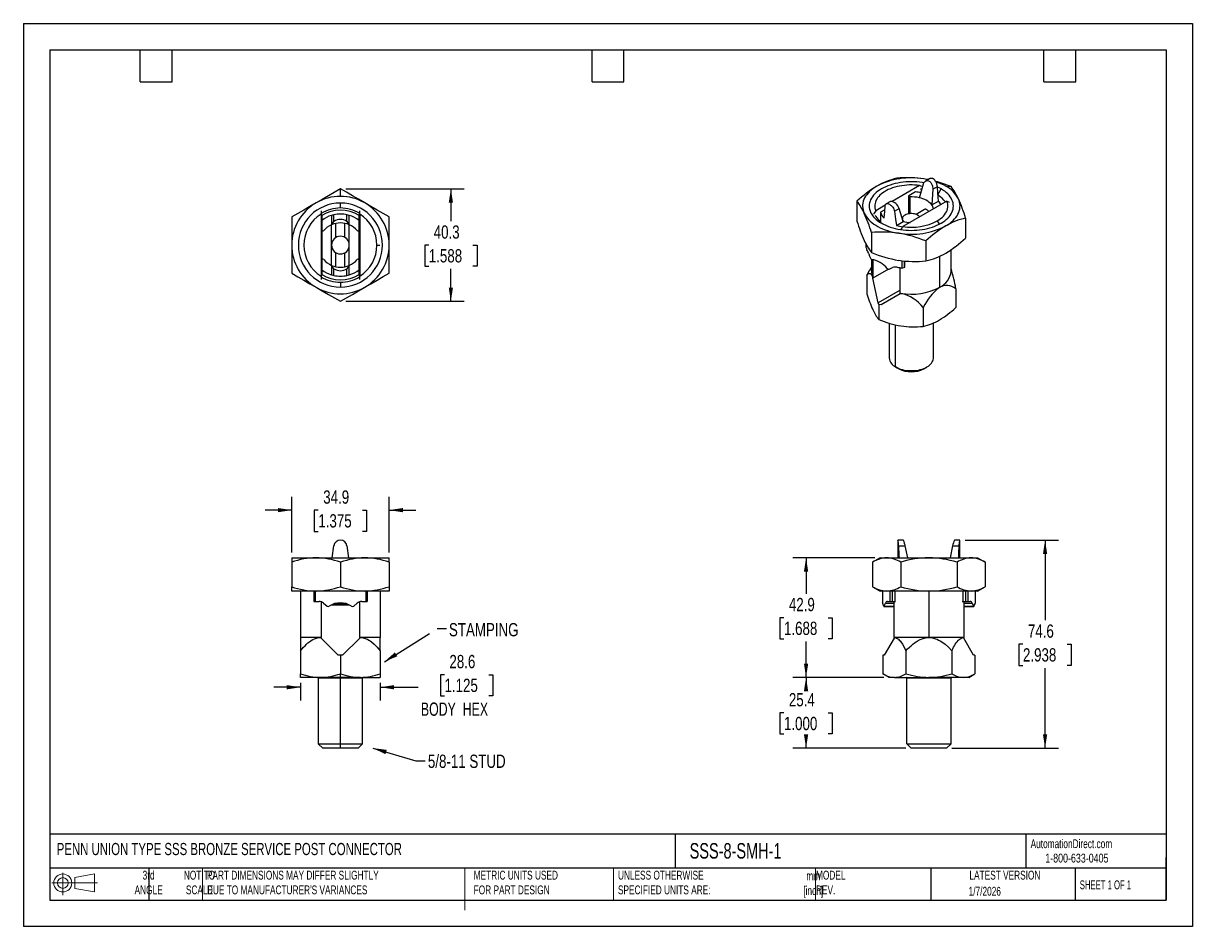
# Model space of a CAD drawing. Header units: millimetres. Extents: x 0 to 419, y 0 to 324.
import ezdxf

# ---------------------------------------------------------------- set-up
doc = ezdxf.new("R2010")
doc.units = ezdxf.units.MM
doc.header["$LTSCALE"] = 1.5
doc.linetypes.add('CENTERX2', pattern=[20.32, 12.7, -2.54, 2.54, -2.54])
doc.layers.add('DIMENSIONS', color=140, linetype='Continuous', lineweight=25)
doc.layers.add('TEXT', color=140, linetype='Continuous', lineweight=25)
doc.layers.add('SLD-DEFPOINTS', color=7, linetype='Continuous')
doc.styles.add('SLDTEXTSTYLE0', font='TXT', dxfattribs={"width": 0.7})
doc.styles.add('SLDTEXTSTYLE1', font='TXT', dxfattribs={"width": 0.65})
doc.styles.add('SLDTEXTSTYLE2', font='TXT', dxfattribs={"width": 0.75})
doc.styles.add('SLDTEXTSTYLE3', font='TXT', dxfattribs={"width": 0.694444})
doc.dimstyles.new('SLDDIMSTYLE0', dxfattribs={"dimtxt": 4.7625, "dimasz": 4.953, "dimexe": 0, "dimexo": 0.0625, "dimgap": 1.190625, "dimtad": 0, "dimtih": 1, "dimtoh": 1, "dimdec": 1, "dimrnd": 1e-09, "dimzin": 12, "dimdsep": 46, "dimtxsty": 'SLDTEXTSTYLE2', "dimsah": 1, "dimcen": 0.09, "dimadec": 0, "dimazin": 3, "dimtfac": 1, "dimtdec": 1, "dimtmove": 0, "dimatfit": 0, "dimfxl": 0, "dimfrac": 2, "dimtolj": 1, "dimtzin": 12, "dimarcsym": 0})
doc.dimstyles.new('SLDDIMSTYLE1', dxfattribs={"dimtxt": 0.18, "dimasz": 4.953, "dimexe": 0, "dimexo": 0.0625, "dimgap": 0, "dimtad": 0, "dimtih": 1, "dimtoh": 1, "dimdec": 0, "dimrnd": 1e-09, "dimzin": 0, "dimdsep": 46, "dimtxsty": 'Standard', "dimsah": 1, "dimcen": 0.09, "dimadec": 0, "dimazin": 0, "dimtfac": 4.953, "dimtdec": 0, "dimtofl": 0, "dimtmove": 0, "dimatfit": 3, "dimfxl": 0, "dimfrac": 2, "dimtolj": 1, "dimtzin": 0, "dimarcsym": 0})
doc.dimstyles.new('SLDDIMSTYLE2', dxfattribs={"dimtxt": 4.7625, "dimasz": 4.953, "dimexe": 0, "dimexo": 0.0625, "dimgap": 1.190625, "dimtad": 0, "dimtih": 1, "dimtoh": 1, "dimdec": 1, "dimrnd": 1e-09, "dimzin": 12, "dimdsep": 46, "dimtxsty": 'SLDTEXTSTYLE2', "dimsah": 1, "dimcen": 0.09, "dimadec": 0, "dimazin": 3, "dimtfac": 1, "dimtdec": 1, "dimtofl": 0, "dimtmove": 0, "dimatfit": 3, "dimfxl": 0, "dimfrac": 2, "dimtolj": 1, "dimtzin": 12, "dimarcsym": 0})

# ---------------------------------------------------------------- blocks, each defined once
blk = doc.blocks.new('Block11')
at = {"color": 7, "linetype": 'Continuous', "lineweight": 18}
for p, q in [((0, 4.32), (16.31, 4.32)), ((3.88, 7.97), (3.88, 0)), ((8.22, 6.25), (15.26, 7.55)), ((8.22, 2.39), (8.22, 6.25)), ((15.26, 7.55), (15.26, 1.1)), ((8.22, 2.39), (15.26, 1.1))]:
    blk.add_line(p, q, dxfattribs=at)
for radius in [3.23, 1.93]:
    blk.add_circle((3.88, 4.32), radius, dxfattribs=at)
blk = doc.blocks.new('Block12')
at = {"layer": 'SLD-DEFPOINTS'}
blk.add_blockref('Block11', (0, 0), dxfattribs=at)
blk = doc.blocks.new('_D')
at = {"layer": 'DIMENSIONS'}
for p, q in [((96.18, 134.14), (96.18, 154.09)), ((131.1, 134.14), (131.1, 154.09)), ((96.18, 149.33), (86.65, 149.33)), ((105.72, 149.29), (104.27, 149.29)), ((104.27, 149.29), (104.27, 141.73)), ((121.56, 149.29), (123.01, 149.29)), ((123.01, 149.29), (123.01, 141.73)), ((131.1, 149.33), (140.63, 149.33)), ((104.27, 141.73), (105.72, 141.73)), ((123.01, 141.73), (121.56, 141.73))]:
    blk.add_line(p, q, dxfattribs=at)
for points in [[(96.18, 149.33), (91.22, 150.09), (91.22, 148.57)], [(131.1, 149.33), (136.05, 148.57), (136.05, 150.09)]]:
    blk.add_solid(points, dxfattribs=at)
at = {"layer": 'DIMENSIONS', "char_height": 4.763, "attachment_point": 1, "style": 'SLDTEXTSTYLE2'}
for s, insert in [('34.9', (107.48, 156.4)), ('1.375', (105.72, 147.87))]:
    blk.add_mtext(s, dxfattribs=dict(at, insert=insert))
blk = doc.blocks.new('_D_1')
at = {"layer": 'DIMENSIONS'}
for p, q in [((150.95, 90.31), (149.5, 90.31)), ((149.5, 90.31), (149.5, 82.75)), ((166.78, 90.31), (168.23, 90.31)), ((168.23, 90.31), (168.23, 82.75)), ((99.35, 85.83), (89.83, 85.83)), ((99.35, 87.47), (99.35, 81.07)), ((127.93, 87.47), (127.93, 81.07)), ((127.93, 85.83), (141.51, 85.83)), ((149.5, 82.75), (150.95, 82.75)), ((168.23, 82.75), (166.78, 82.75))]:
    blk.add_line(p, q, dxfattribs=at)
for points in [[(99.35, 85.83), (94.4, 86.59), (94.4, 85.07)], [(127.93, 85.83), (132.88, 85.07), (132.88, 86.59)]]:
    blk.add_solid(points, dxfattribs=at)
at = {"layer": 'DIMENSIONS', "char_height": 4.763, "attachment_point": 1}
for s, insert, style in [('28.6', (152.71, 97.42), 'SLDTEXTSTYLE2'), ('1.125', (150.95, 88.89), 'SLDTEXTSTYLE2'), ('BODY  HEX', (142.48, 80.36), 'SLDTEXTSTYLE3')]:
    blk.add_mtext(s, dxfattribs=dict(at, insert=insert, style=style))
blk = doc.blocks.new('_D_2')
at = {"layer": 'DIMENSIONS'}
for p, q in [((115.54, 264.52), (158, 264.52)), ((153.23, 264.52), (153.23, 252.93)), ((145.32, 244.32), (143.86, 244.32)), ((143.86, 244.32), (143.86, 236.76)), ((161.15, 244.32), (162.6, 244.32)), ((162.6, 244.32), (162.6, 236.76)), ((143.86, 236.76), (145.32, 236.76)), ((153.23, 224.2), (153.23, 235.8)), ((162.6, 236.76), (161.15, 236.76)), ((115.54, 224.2), (158, 224.2))]:
    blk.add_line(p, q, dxfattribs=at)
for points in [[(153.23, 264.52), (152.47, 259.57), (154, 259.57)], [(153.23, 224.2), (154, 229.15), (152.47, 229.15)]]:
    blk.add_solid(points, dxfattribs=at)
at = {"layer": 'DIMENSIONS', "char_height": 4.763, "attachment_point": 1, "style": 'SLDTEXTSTYLE2'}
for s, insert in [('40.3', (147.08, 251.43)), ('1.588', (145.32, 242.9))]:
    blk.add_mtext(s, dxfattribs=dict(at, insert=insert))
blk = doc.blocks.new('_D_3')
at = {"layer": 'DIMENSIONS'}
for p, q in [((305.21, 132.23), (275.78, 132.23)), ((280.55, 132.23), (280.55, 119.37)), ((272.63, 110.77), (271.18, 110.77)), ((271.18, 110.77), (271.18, 103.21)), ((288.46, 110.77), (289.92, 110.77)), ((289.92, 110.77), (289.92, 103.21)), ((271.18, 103.21), (272.63, 103.21)), ((280.55, 89.37), (280.55, 102.24)), ((289.92, 103.21), (288.46, 103.21)), ((308.38, 89.37), (275.78, 89.37))]:
    blk.add_line(p, q, dxfattribs=at)
for points in [[(280.55, 132.23), (279.78, 127.28), (281.31, 127.28)], [(280.55, 89.37), (281.31, 94.32), (279.78, 94.32)]]:
    blk.add_solid(points, dxfattribs=at)
at = {"layer": 'DIMENSIONS', "char_height": 4.763, "attachment_point": 1, "style": 'SLDTEXTSTYLE2'}
for s, insert in [('42.9', (274.39, 117.87)), ('1.688', (272.63, 109.34))]:
    blk.add_mtext(s, dxfattribs=dict(at, insert=insert))
blk = doc.blocks.new('_D_4')
at = {"layer": 'DIMENSIONS'}
for p, q in [((308.38, 89.37), (275.78, 89.37)), ((280.55, 89.37), (280.55, 85.24)), ((272.63, 76.63), (271.18, 76.63)), ((271.18, 76.63), (271.18, 69.07)), ((288.46, 76.63), (289.92, 76.63)), ((289.92, 76.63), (289.92, 69.07)), ((271.18, 69.07), (272.63, 69.07)), ((280.55, 63.97), (280.55, 68.11)), ((289.92, 69.07), (288.46, 69.07)), ((316.32, 63.97), (275.78, 63.97))]:
    blk.add_line(p, q, dxfattribs=at)
for points in [[(280.55, 89.37), (279.78, 84.42), (281.31, 84.42)], [(280.55, 63.97), (281.31, 68.92), (279.78, 68.92)]]:
    blk.add_solid(points, dxfattribs=at)
at = {"layer": 'DIMENSIONS', "char_height": 4.763, "attachment_point": 1, "style": 'SLDTEXTSTYLE2'}
for s, insert in [('25.4', (274.39, 83.74)), ('1.000', (272.63, 75.21))]:
    blk.add_mtext(s, dxfattribs=dict(at, insert=insert))
blk = doc.blocks.new('_D_5')
at = {"layer": 'DIMENSIONS'}
for p, q in [((337.59, 138.58), (370.98, 138.58)), ((366.22, 138.58), (366.22, 109.84)), ((358.3, 101.24), (356.85, 101.24)), ((356.85, 101.24), (356.85, 93.68)), ((374.14, 101.24), (375.59, 101.24)), ((375.59, 101.24), (375.59, 93.68)), ((356.85, 93.68), (358.3, 93.68)), ((366.22, 63.97), (366.22, 92.71)), ((375.59, 93.68), (374.14, 93.68)), ((332.83, 63.97), (370.98, 63.97))]:
    blk.add_line(p, q, dxfattribs=at)
for points in [[(366.22, 138.58), (365.46, 133.63), (366.98, 133.63)], [(366.22, 63.97), (366.98, 68.92), (365.46, 68.92)]]:
    blk.add_solid(points, dxfattribs=at)
at = {"layer": 'DIMENSIONS', "char_height": 4.763, "attachment_point": 1, "style": 'SLDTEXTSTYLE2'}
for s, insert in [('74.6', (360.06, 108.35)), ('2.938', (358.3, 99.82))]:
    blk.add_mtext(s, dxfattribs=dict(at, insert=insert))

msp = doc.modelspace()

# ---------------------------------------------------------------- linework, layer by layer
at = {"color": 7, "linetype": 'Continuous'}
for p, q in [((0, 323.85), (0, 0)), ((0, 323.85), (419.1, 323.85)), ((419.1, 323.85), (419.1, 0)), ((419.1, 0), (0, 0))]:
    msp.add_line(p, q, dxfattribs=at)
for p, q in [((113.64, 261.82), (113.64, 264.52)), ((321.25, 265.72), (311.38, 260.02)), ((321.17, 261.33), (322.61, 266.3)), ((322.02, 264.26), (321.42, 264.36)), ((324.27, 267.81), (322.79, 268.1)), ((324.85, 268.14), (323.35, 267.28)), ((325.95, 264.37), (325.66, 258.74)), ((325.95, 264.37), (327.62, 265.34)), ((327.84, 262.63), (328.93, 264.51)), ((330.62, 265.49), (332.53, 265.32)), ((298.79, 260.1), (298.79, 252.92)), ((309.01, 263.7), (308.31, 263.3)), ((310.81, 260.04), (309.31, 259.18)), ((331.02, 260.08), (315.29, 251)), ((317.28, 261.86), (317.28, 255.56)), ((319.81, 263.42), (317.4, 262.02)), ((317.71, 261.63), (317.71, 255.63)), ((325.66, 258.74), (328.04, 260.11)), ((106.73, 256.64), (106.73, 255.49)), ((113.64, 257.66), (113.64, 259.44)), ((120.55, 255.49), (120.55, 256.64)), ((308.96, 258.63), (305.52, 256.64)), ((308.79, 257.05), (307.26, 256.17)), ((307.26, 256.17), (307.26, 252.59)), ((312.26, 256.47), (313.93, 257.43)), ((315.37, 252.8), (313.93, 257.43)), ((323.03, 257.11), (320, 255.36)), ((106.73, 255.49), (106.73, 233.23)), ((106.95, 255.04), (106.95, 254.92)), ((106.95, 254.92), (106.95, 253.23)), ((106.95, 253.23), (106.95, 249.82)), ((110.46, 255.01), (110.46, 251.64)), ((110.46, 251.64), (111.28, 252.86)), ((110.46, 244.36), (110.46, 251.64)), ((111.28, 252.86), (111.28, 255.22)), ((112.05, 247.11), (112.05, 252.14)), ((115.23, 247.11), (115.23, 252.14)), ((116, 252.86), (116, 255.22)), ((116, 252.86), (116.81, 251.64)), ((116.81, 251.64), (116.81, 255.01)), ((116.81, 244.36), (116.81, 251.64)), ((120.33, 254.92), (120.33, 255.04)), ((120.33, 253.23), (120.33, 254.92)), ((120.33, 249.82), (120.33, 253.23)), ((120.55, 255.49), (120.55, 233.23)), ((312.98, 251.42), (315.37, 252.8)), ((327.53, 253.01), (328.22, 251.82)), ((337.75, 254.07), (337.75, 246.9)), ((106.95, 249.82), (106.95, 238.9)), ((120.33, 238.9), (120.33, 249.82)), ((304.01, 248.85), (304.01, 241.68)), ((110.46, 237.09), (110.46, 244.36)), ((116.81, 237.09), (116.81, 244.36)), ((126.73, 244.36), (127.73, 244.36)), ((301.94, 244.93), (301.94, 243.7)), ((301.94, 243.7), (301.96, 243.59)), ((301.96, 244.89), (301.96, 243.59)), ((323.49, 245.84), (323.49, 238.67)), ((106.95, 238.9), (106.95, 235.49)), ((112.05, 236.58), (112.05, 241.61)), ((115.23, 236.58), (115.23, 241.61)), ((120.33, 235.49), (120.33, 238.9)), ((303.98, 239.2), (303.98, 235.03)), ((304.54, 239.19), (304.54, 232.74)), ((328.37, 240.36), (328.37, 229.19)), ((332.56, 235.03), (332.56, 242.74)), ((106.95, 235.49), (106.95, 233.8)), ((111.28, 235.86), (110.46, 237.09)), ((110.46, 237.09), (110.46, 233.71)), ((111.28, 233.5), (111.28, 235.86)), ((116.81, 237.09), (116, 235.86)), ((116, 233.5), (116, 235.86)), ((116.81, 233.71), (116.81, 237.09)), ((120.33, 233.8), (120.33, 235.49)), ((303.98, 236.42), (303.29, 235.28)), ((310.07, 235.73), (304.54, 232.54)), ((314.31, 227.1), (314.31, 236.22)), ((314.83, 238.76), (314.83, 236.16)), ((315.71, 238.65), (315.71, 236.31)), ((315.99, 236.7), (315.99, 238.63)), ((106.73, 233.23), (106.73, 232.08)), ((106.95, 233.8), (106.95, 233.68)), ((113.64, 231.06), (113.64, 229.28)), ((120.33, 233.68), (120.33, 233.8)), ((120.55, 232.08), (120.55, 233.23)), ((302.33, 233.62), (302.33, 226.87)), ((304.54, 232.74), (304.54, 232.73)), ((304.54, 232.54), (304.54, 232.73)), ((306.36, 223.62), (304.54, 232.54)), ((314.31, 228.21), (306.36, 223.62)), ((314.31, 226.9), (307.5, 222.97)), ((314.31, 227.09), (314.31, 227.1)), ((314.31, 227.09), (314.31, 226.9)), ((334.2, 228.69), (334.2, 221.94)), ((306.6, 223.11), (306.36, 223.62)), ((307.5, 222.97), (306.6, 223.11)), ((306.6, 223.11), (306.6, 217.67)), ((322.54, 221.96), (322.54, 215.2)), ((310.33, 216.37), (310.33, 203.92)), ((312.66, 200.68), (312.66, 215.76)), ((326.21, 203.92), (326.21, 216.44)), ((313.78, 200.03), (312.66, 200.68)), ((322.76, 200.03), (323.88, 200.68)), ((313.46, 138.59), (313.46, 132.23)), ((315.45, 138.58), (313.46, 138.58)), ((335.69, 138.58), (333.7, 138.58)), ((335.69, 132.23), (335.69, 138.59)), ((110.68, 132.23), (111.28, 136.53)), ((116, 136.53), (116.59, 132.23)), ((313.72, 136.53), (316.08, 136.53)), ((316.97, 132.23), (316.08, 136.53)), ((333.08, 136.53), (332.18, 132.23)), ((333.08, 136.53), (335.44, 136.53)), ((96.18, 132.23), (104.91, 132.23)), ((96.18, 130.67), (96.18, 121.89)), ((104.91, 132.23), (122.37, 132.23)), ((113.64, 130.67), (113.64, 121.89)), ((122.37, 132.23), (131.1, 132.23)), ((131.1, 130.67), (131.1, 121.89)), ((307.11, 132.23), (304.41, 130.67)), ((304.41, 130.67), (304.41, 121.89)), ((307.11, 132.23), (309.45, 132.23)), ((309.45, 132.23), (324.58, 132.23)), ((314.49, 130.67), (314.49, 121.89)), ((324.58, 132.23), (339.7, 132.23)), ((334.66, 130.67), (334.66, 121.89)), ((339.7, 132.23), (342.04, 132.23)), ((342.04, 132.23), (344.74, 130.67)), ((344.74, 130.67), (344.74, 121.89)), ((96.18, 120.33), (96.18, 121.89)), ((131.1, 121.89), (131.1, 120.33)), ((304.41, 121.89), (307.11, 120.33)), ((342.04, 120.33), (344.74, 121.89)), ((104.91, 120.33), (96.18, 120.33)), ((99.35, 120.33), (99.35, 103.66)), ((104.1, 120.33), (104.1, 116.58)), ((104.54, 120.33), (104.54, 116.58)), ((122.37, 120.33), (104.91, 120.33)), ((131.1, 120.33), (122.37, 120.33)), ((122.74, 120.33), (122.74, 116.58)), ((123.17, 120.33), (123.17, 116.58)), ((127.93, 120.33), (127.93, 103.66)), ((309.45, 120.33), (307.11, 120.33)), ((307.91, 120.33), (307.91, 116.11)), ((324.58, 120.33), (309.45, 120.33)), ((310.61, 120.33), (310.61, 116.58)), ((311.42, 120.33), (311.42, 116.58)), ((312.35, 120.33), (312.35, 116.58)), ((339.7, 120.33), (324.58, 120.33)), ((324.58, 120.33), (324.58, 103.66)), ((336.8, 120.33), (336.8, 116.58)), ((337.73, 120.33), (337.73, 116.58)), ((338.54, 120.33), (338.54, 116.58)), ((342.04, 120.33), (339.7, 120.33)), ((341.25, 116.11), (341.25, 120.33)), ((104.1, 116.58), (104.54, 116.58)), ((104.54, 116.58), (105.97, 116.58)), ((106.73, 116.45), (106.73, 103.66)), ((107.6, 115.98), (108.86, 114.92)), ((110.36, 115.32), (116.89, 115.32)), ((111.33, 115.71), (115.95, 115.71)), ((118.41, 114.92), (119.68, 115.98)), ((120.55, 103.66), (120.55, 116.45)), ((121.31, 116.58), (122.74, 116.58)), ((122.74, 116.58), (123.17, 116.58)), ((308.49, 114.77), (312.07, 114.77)), ((308.61, 114.92), (312.07, 114.92)), ((309.04, 115.98), (312.07, 115.98)), ((309.78, 116.58), (310.61, 116.58)), ((310.61, 116.58), (311.42, 116.58)), ((311.42, 116.58), (312.35, 116.58)), ((312.07, 103.66), (312.07, 116.46)), ((312.35, 116.58), (312.62, 116.58)), ((336.53, 116.58), (336.8, 116.58)), ((336.8, 116.58), (337.73, 116.58)), ((337.08, 116.46), (337.08, 103.66)), ((337.08, 115.98), (340.11, 115.98)), ((337.08, 114.92), (340.55, 114.92)), ((337.08, 114.77), (340.66, 114.77)), ((337.73, 116.58), (338.54, 116.58)), ((338.54, 116.58), (339.38, 116.58)), ((106.49, 103.66), (99.35, 103.66)), ((106.73, 103.66), (106.49, 103.66)), ((106.73, 103.66), (106.73, 103.65)), ((106.73, 103.42), (106.73, 103.65)), ((112.84, 97.31), (106.73, 103.42)), ((120.55, 103.42), (114.44, 97.31)), ((120.78, 103.66), (120.55, 103.66)), ((120.55, 103.65), (120.55, 103.66)), ((120.55, 103.65), (120.55, 103.42)), ((127.93, 103.66), (120.78, 103.66)), ((312.07, 103.42), (308.54, 97.31)), ((312.2, 103.66), (312.07, 103.66)), ((312.07, 103.65), (312.07, 103.42)), ((324.58, 103.66), (312.2, 103.66)), ((336.95, 103.66), (324.58, 103.66)), ((337.08, 103.66), (336.95, 103.66)), ((337.09, 103.42), (337.09, 103.65)), ((340.61, 97.31), (337.09, 103.42)), ((99.35, 98.92), (99.35, 90.65)), ((113.64, 97.31), (112.84, 97.31)), ((114.44, 97.31), (113.64, 97.31)), ((113.64, 97.31), (113.64, 90.65)), ((127.93, 98.92), (127.93, 90.65)), ((308.54, 97.31), (308.08, 97.31)), ((308.08, 97.31), (308.08, 90.65)), ((316.33, 98.92), (316.33, 90.65)), ((332.83, 98.92), (332.83, 90.65)), ((341.07, 97.31), (340.61, 97.31)), ((341.07, 97.31), (341.07, 90.65)), ((99.35, 89.37), (99.35, 90.65)), ((106.49, 89.37), (99.35, 89.37)), ((105.7, 89.12), (105.7, 65.56)), ((113.64, 89.12), (105.7, 89.12)), ((113.64, 89.37), (106.49, 89.37)), ((113.64, 89.37), (113.64, 90.65)), ((120.78, 89.37), (113.64, 89.37)), ((113.64, 89.37), (113.64, 89.12)), ((113.64, 65.56), (113.64, 89.12)), ((121.58, 89.12), (113.64, 89.12)), ((120.78, 89.37), (127.93, 89.37)), ((121.58, 65.56), (121.58, 89.12)), ((127.93, 90.65), (127.93, 89.37)), ((310.29, 89.37), (308.08, 90.65)), ((312.2, 89.37), (310.29, 89.37)), ((312.2, 89.37), (324.58, 89.37)), ((332.51, 89.12), (316.64, 89.12)), ((316.64, 65.56), (316.64, 89.12)), ((336.95, 89.37), (324.58, 89.37)), ((332.51, 65.56), (332.51, 89.12)), ((338.86, 89.37), (336.95, 89.37)), ((338.86, 89.37), (341.08, 90.65)), ((105.7, 65.56), (107.29, 63.97)), ((105.7, 65.56), (113.64, 65.56)), ((113.64, 63.97), (107.29, 63.97)), ((113.64, 65.56), (121.58, 65.56)), ((113.64, 63.97), (113.64, 65.56)), ((119.99, 63.97), (113.64, 63.97)), ((119.99, 63.97), (121.58, 65.56)), ((318.23, 63.97), (316.64, 65.56)), ((316.64, 65.56), (332.51, 65.56)), ((330.93, 63.97), (318.23, 63.97)), ((330.93, 63.97), (332.51, 65.56))]:
    msp.add_line(p, q)
at = {"color": 140, "linetype": 'Continuous', "lineweight": 18}
for p, q in [((64.26, 20.95), (64.26, 9.52)), ((158.23, 20.95), (158.23, 9.52)), ((158.23, 17.39), (158.23, 5.96)), ((211.5, 20.95), (211.5, 9.52)), ((283.95, 20.95), (283.95, 9.52))]:
    msp.add_line(p, q, dxfattribs=at)
at = {"flags": 128}
for points in [[(327.62, 265.34), (327.59, 265.58), (327.54, 265.84), (327.47, 266.13), (327.39, 266.38), (327.28, 266.66), (327.16, 266.92), (327, 267.18), (326.85, 267.41), (326.7, 267.6), (326.42, 267.88), (326.13, 268.08), (325.93, 268.18), (325.72, 268.25), (325.51, 268.28), (325.34, 268.29), (325.15, 268.26), (324.94, 268.19), (324.85, 268.14)], [(113.64, 264.52), (111.45, 263.26), (109.32, 262.03), (107.12, 260.76), (104.91, 259.48)], [(122.37, 259.48), (120.15, 260.77), (117.95, 262.03), (115.78, 263.29), (113.64, 264.52)], [(305.92, 265.49), (305.18, 265.03), (304.5, 264.56), (303.86, 264.06), (303.28, 263.53), (302.76, 262.99), (302.29, 262.43), (301.89, 261.85), (301.55, 261.27), (301.27, 260.67), (301.06, 260.06), (300.91, 259.44), (300.83, 258.82), (300.81, 258.2), (300.86, 257.58), (300.97, 256.97), (301.16, 256.35), (301.4, 255.75)], [(322.77, 266.67), (322.17, 266.77), (321.21, 266.9), (320.24, 266.99), (319.26, 267.05), (318.27, 267.06), (317.28, 267.05), (316.3, 266.99), (315.33, 266.9), (314.37, 266.77), (313.42, 266.6), (312.5, 266.4), (311.6, 266.17), (310.73, 265.9), (309.89, 265.6), (309.09, 265.27), (308.33, 264.9), (307.61, 264.51), (306.93, 264.1), (306.3, 263.66), (305.73, 263.2), (305.21, 262.71), (304.74, 262.21), (304.34, 261.69), (303.99, 261.16), (303.7, 260.61), (303.48, 260.06), (303.32, 259.49), (303.22, 258.93), (303.19, 258.36), (303.22, 257.79), (303.32, 257.22), (303.48, 256.66), (303.7, 256.1), (303.99, 255.56), (304.34, 255.03), (304.74, 254.51), (305.21, 254), (305.73, 253.52), (306.3, 253.06), (306.93, 252.62), (307.61, 252.2)], [(321.25, 265.72), (320.35, 265.82), (319.44, 265.89), (318.53, 265.92), (317.61, 265.91), (316.7, 265.86), (315.79, 265.78), (314.9, 265.66), (314.02, 265.51), (313.16, 265.32), (312.33, 265.1), (311.53, 264.84), (310.76, 264.55), (310.03, 264.24), (309.34, 263.89), (308.69, 263.51), (308.09, 263.11), (307.54, 262.69), (307.04, 262.25), (306.59, 261.78), (306.21, 261.3), (305.88, 260.81), (305.61, 260.3), (305.41, 259.79), (305.27, 259.27), (305.19, 258.74), (305.17, 258.21), (305.23, 257.68), (305.34, 257.16), (305.52, 256.64)], [(307.61, 252.2), (308.33, 251.81), (309.09, 251.45), (309.89, 251.12), (310.73, 250.82), (311.6, 250.55), (312.5, 250.31), (313.42, 250.11), (314.37, 249.95), (315.33, 249.82), (316.3, 249.73), (317.28, 249.67), (318.27, 249.65), (319.26, 249.67), (320.24, 249.73), (321.21, 249.82), (322.17, 249.95), (323.12, 250.11), (324.04, 250.31), (324.94, 250.55), (325.81, 250.82), (326.65, 251.12), (327.45, 251.45), (328.21, 251.81), (328.93, 252.2), (329.61, 252.62), (330.23, 253.06), (330.81, 253.52), (331.33, 254), (331.8, 254.51), (332.2, 255.03), (332.55, 255.56), (332.84, 256.1), (333.06, 256.66), (333.22, 257.22), (333.32, 257.79), (333.35, 258.36), (333.32, 258.93), (333.22, 259.49), (333.06, 260.06), (332.84, 260.61), (332.55, 261.16), (332.2, 261.69), (331.8, 262.21), (331.33, 262.71), (330.81, 263.2), (330.23, 263.66), (329.61, 264.1), (328.93, 264.51)], [(322.07, 265.38), (321.68, 265.54), (321.25, 265.72)], [(322.61, 266.3), (322.68, 266.5), (322.78, 266.71), (322.93, 266.92), (323.09, 267.09), (323.26, 267.22), (323.45, 267.33), (323.67, 267.41), (323.88, 267.46), (324.08, 267.46), (324.41, 267.41), (324.72, 267.27), (324.92, 267.14), (325.1, 266.97), (325.28, 266.77), (325.42, 266.57), (325.55, 266.33), (325.68, 266.05), (325.76, 265.8), (325.84, 265.5), (325.9, 265.22), (325.94, 264.76), (325.95, 264.37)], [(324.29, 267.82), (323.88, 267.9), (322.79, 268.1)], [(328.04, 260.11), (327.81, 263.03), (327.62, 265.34)], [(328.93, 264.51), (328.21, 264.9), (327.64, 265.18)], [(317.4, 262.02), (317.33, 261.97), (317.29, 261.9), (317.29, 261.83), (317.32, 261.77), (317.38, 261.71), (317.48, 261.66), (317.59, 261.64), (317.71, 261.63)], [(327.53, 253.01), (328.18, 253.41), (328.77, 253.84), (329.31, 254.29), (329.79, 254.76), (330.21, 255.26), (330.57, 255.76), (330.86, 256.28), (331.09, 256.82), (331.25, 257.36), (331.34, 257.9), (331.37, 258.45), (331.32, 259), (331.2, 259.54), (331.02, 260.08)], [(330.62, 251.23), (331.35, 251.68), (332.04, 252.16), (332.68, 252.66), (333.26, 253.18), (333.78, 253.73), (334.24, 254.29), (334.65, 254.86), (334.99, 255.45), (335.27, 256.05), (335.48, 256.66), (335.63, 257.27), (335.71, 257.89), (335.73, 258.51), (335.68, 259.13), (335.56, 259.75), (335.38, 260.36), (335.14, 260.97)], [(331.02, 260.08), (331.57, 259.85), (331.84, 259.74)], [(104.91, 259.48), (102.69, 258.2), (100.49, 256.93), (98.32, 255.68), (96.18, 254.44)], [(131.1, 254.44), (128.91, 255.71), (126.78, 256.94), (124.59, 258.2), (122.37, 259.48)], [(301.4, 255.75), (301.71, 255.15), (302.09, 254.57), (302.52, 254), (303.01, 253.45), (303.57, 252.92), (304.17, 252.41), (304.83, 251.92), (305.55, 251.45), (306.31, 251.01), (307.11, 250.6), (307.96, 250.22), (308.85, 249.87), (309.77, 249.55), (310.73, 249.27), (311.71, 249.02), (312.72, 248.8), (313.75, 248.62)], [(305.52, 256.64), (304.97, 255.78), (304.7, 255.36)], [(308.49, 254.01), (308.73, 256.45), (308.92, 258.4)], [(308.92, 258.4), (308.95, 258.58), (309, 258.76), (309.07, 258.92), (309.15, 259.04), (309.26, 259.14), (309.38, 259.21), (309.54, 259.25), (309.69, 259.26), (309.84, 259.24), (310.12, 259.15), (310.41, 259.01), (310.61, 258.88), (310.81, 258.73), (311.02, 258.56), (311.2, 258.39), (311.39, 258.19), (311.6, 257.94), (311.84, 257.58), (312.03, 257.22), (312.18, 256.82), (312.26, 256.47)], [(312.26, 256.47), (312.66, 253.63), (312.98, 251.42)], [(324.54, 256.34), (324.5, 256.41), (324.39, 256.58), (324.3, 256.7), (324.09, 256.91), (323.88, 257.06), (323.74, 257.13), (323.59, 257.18), (323.44, 257.2), (323.26, 257.19), (323.03, 257.11), (323.03, 257.11)], [(96.18, 254.44), (96.18, 251.98), (96.18, 249.47), (96.18, 246.94), (96.18, 244.36)], [(111.28, 255.22), (110.82, 255.11), (110.46, 255.01)], [(116.81, 255.01), (116.36, 255.14), (116, 255.22)], [(131.1, 244.36), (131.1, 246.93), (131.1, 249.46), (131.1, 251.92), (131.1, 254.44)], [(320.51, 255.12), (320.17, 255.29), (319.79, 255.43), (319.38, 255.54), (318.94, 255.61), (318.5, 255.65), (318.04, 255.65), (317.59, 255.61), (317.16, 255.54), (316.75, 255.43), (316.37, 255.29), (316.02, 255.12), (315.73, 254.92), (315.48, 254.7), (315.29, 254.46), (315.17, 254.21), (315.1, 253.95), (315.09, 253.82)], [(314.6, 249.92), (314.86, 250.32), (315.29, 251)], [(96.18, 244.36), (96.18, 241.8), (96.18, 239.26), (96.18, 236.8), (96.18, 234.28)], [(131.1, 234.28), (131.1, 236.75), (131.1, 239.25), (131.1, 241.79), (131.1, 244.36)], [(303.01, 241.21), (303.33, 240.34), (303.6, 239.65)], [(303.29, 235.28), (303.21, 235.15), (302.33, 233.62)], [(310.35, 235.75), (311.02, 236.04), (311.55, 236.28)], [(96.18, 234.28), (98.37, 233.02), (100.5, 231.78), (102.69, 230.52), (104.91, 229.24)], [(110.46, 233.71), (110.92, 233.59), (111.28, 233.5)], [(116, 233.5), (116.46, 233.61), (116.81, 233.71)], [(122.37, 229.24), (124.59, 230.52), (126.79, 231.79), (128.95, 233.04), (131.1, 234.28)], [(302.33, 233.62), (302.5, 233.8), (302.66, 233.95), (302.81, 234.06), (302.97, 234.14), (303.13, 234.19), (303.28, 234.19), (303.47, 234.15), (303.66, 234.04), (303.85, 233.88), (304.16, 233.47), (304.47, 232.89)], [(304.47, 232.89), (304.51, 232.8), (304.54, 232.73)], [(104.91, 229.24), (107.13, 227.96), (109.32, 226.69), (111.49, 225.44), (113.64, 224.2)], [(113.64, 224.2), (115.83, 225.46), (117.96, 226.69), (120.15, 227.96), (122.37, 229.24)], [(314.31, 227.09), (314.46, 227.08), (314.57, 227.06)], [(312.66, 200.68), (313.2, 200.39), (313.78, 200.13), (314.41, 199.91), (315.06, 199.72), (315.75, 199.57), (316.45, 199.45), (317.17, 199.38), (317.9, 199.34), (318.64, 199.34), (319.37, 199.38), (320.09, 199.45), (320.79, 199.57), (321.48, 199.72), (322.13, 199.91), (322.76, 200.13), (323.34, 200.39), (323.88, 200.68), (324.38, 200.99), (324.82, 201.33), (325.2, 201.69), (325.53, 202.06), (325.8, 202.46), (326, 202.87), (326.13, 203.28), (326.2, 203.7), (326.21, 203.92)], [(316.08, 136.53), (316.03, 136.77), (315.96, 137.04), (315.89, 137.33), (315.81, 137.57), (315.74, 137.79), (315.68, 137.99), (315.61, 138.18), (315.55, 138.32), (315.51, 138.43), (315.46, 138.54), (315.45, 138.58), (315.45, 138.58)], [(335.44, 136.53), (335.45, 136.79), (335.47, 137.06), (335.49, 137.34), (335.52, 137.57), (335.55, 137.8), (335.58, 138), (335.61, 138.19), (335.64, 138.33), (335.66, 138.43), (335.68, 138.55), (335.69, 138.58), (335.69, 138.58)], [(313.72, 136.53), (313.83, 133.22), (313.87, 132.23)], [(335.29, 132.23), (335.35, 133.93), (335.44, 136.53)], [(96.18, 132.23), (96.18, 132.13), (96.18, 131.81), (96.18, 131.33), (96.18, 130.67)], [(131.1, 130.67), (131.1, 131.32), (131.1, 131.81), (131.1, 132.12), (131.1, 132.23)], [(308.4, 114.88), (308.44, 114.79), (308.5, 114.77), (308.55, 114.81), (308.61, 114.92)], [(308.61, 114.92), (308.84, 115.52), (309.04, 115.98)], [(340.11, 115.98), (340.37, 115.39), (340.55, 114.92)], [(340.55, 114.92), (340.6, 114.81), (340.65, 114.77), (340.71, 114.79), (340.76, 114.88)], [(340.76, 114.88), (340.71, 114.79), (340.66, 114.78)], [(340.76, 114.88), (340.96, 115.41), (341.11, 115.79), (341.21, 116.03), (341.25, 116.11), (341.25, 116.11)], [(99.35, 98.92), (99.89, 99.57), (100.43, 100.17), (100.95, 100.73), (101.48, 101.24), (102, 101.7), (102.52, 102.12), (103.15, 102.56), (103.78, 102.93), (104.41, 103.23), (105.45, 103.55), (106.49, 103.66)], [(99.35, 103.66), (99.35, 103.61), (99.35, 103.47), (99.35, 103.23), (99.35, 103.01), (99.35, 102.76), (99.35, 102.46), (99.35, 102.12), (99.35, 101.24), (99.35, 100.17), (99.35, 98.92)], [(106.49, 103.66), (106.63, 103.66), (106.73, 103.65)], [(120.55, 103.65), (120.68, 103.66), (120.78, 103.66)], [(120.78, 103.66), (121.47, 103.61), (122.17, 103.47), (122.86, 103.23), (123.33, 103.02), (123.8, 102.76), (124.27, 102.46), (124.75, 102.12), (125.79, 101.24), (126.85, 100.18), (127.93, 98.92)], [(127.93, 98.92), (127.93, 99.57), (127.93, 100.17), (127.93, 100.73), (127.93, 101.24), (127.93, 101.7), (127.93, 102.12), (127.93, 102.56), (127.93, 102.93), (127.93, 103.23), (127.93, 103.55), (127.93, 103.66)], [(312.07, 103.65), (312.14, 103.66), (312.2, 103.66)], [(312.07, 103.65), (312.07, 103.66), (312.07, 103.66)], [(312.2, 103.66), (312.6, 103.61), (313, 103.47), (313.4, 103.23), (313.67, 103.02), (313.95, 102.76), (314.22, 102.46), (314.49, 102.12), (315.1, 101.24), (315.71, 100.18), (316.33, 98.92)], [(316.33, 98.92), (316.95, 99.57), (317.57, 100.17), (318.18, 100.73), (318.79, 101.24), (319.39, 101.7), (319.99, 102.12), (320.72, 102.56), (321.45, 102.93), (322.17, 103.23), (323.37, 103.55), (324.58, 103.66)], [(324.58, 103.66), (325.38, 103.61), (326.18, 103.47), (326.98, 103.23), (327.52, 103.01), (328.06, 102.76), (328.61, 102.46), (329.16, 102.12), (330.36, 101.24), (331.58, 100.17), (332.83, 98.92)], [(332.83, 98.92), (333.14, 99.57), (333.45, 100.17), (333.75, 100.73), (334.05, 101.24), (334.36, 101.7), (334.65, 102.12), (335.02, 102.56), (335.38, 102.93), (335.75, 103.23), (336.35, 103.55), (336.95, 103.66)], [(336.95, 103.66), (337.03, 103.66), (337.09, 103.65)], [(337.08, 103.66), (337.08, 103.66), (337.09, 103.65)]]:
    msp.add_lwpolyline(points, dxfattribs=at)
for centre, radius, start, end in [((318.23, 241.75), 26.73, 80.1775, 117.4085), ((319.23, 242.47), 26.59, 103.4371, 120.0319), ((316.98, 228.74), 39.78, 81.5981, 95.6628), ((327.47, 229.57), 41.88, 120.9621, 133.2114), ((316.43, 226.61), 41.92, 67.4178, 75.3811), ((320.89, 248.4), 19.66, 60.3425, 71.6316), ((325.65, 255.99), 10.72, 27.6511, 62.3551), ((316.19, 252.56), 20.73, 23.9417, 37.9937), ((113.64, 244.36), 17.46, 90, 120), ((113.64, 244.36), 17.46, 60, 90), ((282.46, 247.34), 20.72, 23.9398, 37.9956), ((310.47, 256.47), 3.58, 15.586, 84.5988), ((318.28, 248.34), 13.31, 77.4631, 92.4644), ((318.35, 245.22), 18.25, 79.4182, 85.4183), ((320.01, 254.14), 7.28, 39.1402, 80.8651), ((323.42, 254.48), 8.92, 36.7628, 59.9889), ((324.1, 256.36), 5.44, 27.4686, 43.5688), ((276.74, 234.93), 63.94, 17.423, 24.0329), ((113.64, 244.36), 17.46, 120, 180), ((113.64, 244.36), 15.08, 90, 270), ((113.64, 244.36), 13.3, 90, 121.2407), ((105.68, 255.04), 1.27, 0, 32.8702), ((113.64, 244.36), 12.5, 57.6313, 122.3687), ((113.64, 244.36), 15.08, 270, 90), ((113.64, 244.36), 13.3, 58.6201, 90), ((121.6, 255.04), 1.27, 147.7813, 180), ((113.64, 244.36), 17.46, 0, 60), ((243.01, 229.71), 63.93, 17.4223, 24.0336), ((311.98, 257.42), 4.88, 194.8663, 224.4082), ((323.18, 256.99), 3.04, 5.8005, 35.1466), ((113.64, 244.36), 13.1, 121.8377, 238.1623), ((113.64, 244.36), 11.11, 106.6015, 127.0338), ((113.64, 244.36), 7.94, 113.5782, 139.0628), ((113.64, 244.36), 7.94, 66.4218, 113.5782), ((113.64, 244.35), 11.12, 77.7533, 102.2467), ((113.64, 249.13), 4.41, 57.6905, 122.3095), ((113.64, 244.36), 11.11, 52.9662, 73.3985), ((113.64, 244.36), 7.94, 40.9372, 66.4218), ((113.64, 244.36), 13.1, 0, 58.1623), ((358.94, 271.74), 63.02, 197.3747, 204.0812), ((312.29, 258.4), 7.69, 205.5242, 238.5116), ((316.71, 254.07), 1.67, 200.6113, 234.0668), ((318.33, 270.72), 19.96, 261.2391, 297.4607), ((318.23, 265.56), 13.08, 257.3879, 268.4269), ((319.57, 253.33), 2.02, 33.3067, 62.1147), ((343.92, 228.22), 26.58, 103.4324, 120.0365), ((107.34, 249.82), 0.397, 180, 319.0628), ((113.64, 244.36), 3.18, 90, 270), ((113.64, 244.36), 3.18, 0, 90), ((119.93, 249.82), 0.397, 220.9372, 0), ((307.94, 209.29), 39.75, 81.593, 95.6678), ((317.89, 267.26), 16.58, 252.7959, 260.7514), ((318.31, 274.96), 26.73, 260.1775, 297.4085), ((306.43, 204.54), 44.68, 67.5607, 80.5755), ((352.18, 215.3), 41.91, 120.9657, 133.2078), ((113.64, 244.36), 17.46, 180, 240), ((113.64, 244.36), 3.18, 270, 0), ((113.64, 244.36), 13.1, 301.8377, 0), ((113.64, 244.36), 17.46, 300, 0), ((320.27, 254.39), 20.64, 203.9124, 218.023), ((308.23, 245.89), 6.68, 200.1763, 208.8816), ((308.77, 277.82), 42.37, 301.0336, 313.1399), ((107.34, 238.9), 0.397, 40.9372, 180), ((113.64, 244.36), 7.94, 220.9372, 246.4218), ((113.64, 244.36), 7.94, 293.5782, 319.0628), ((119.93, 238.9), 0.397, 0, 139.0628), ((293.83, 238.08), 9.7, 18.8471, 28.2169), ((304.16, 239.77), 0.576, 192.1524, 252.7813), ((302.15, 229.49), 9.91, 40.7081, 79.2973), ((321, 282.75), 44.45, 247.5269, 260.6093), ((319.57, 278.51), 40.03, 261.6425, 275.6183), ((317.31, 264.53), 26.59, 283.4361, 300.0328), ((113.64, 244.36), 11.11, 232.9662, 253.3985), ((113.64, 244.36), 7.94, 246.4218, 293.5782), ((113.64, 239.59), 4.41, 237.6905, 302.3095), ((113.64, 244.36), 11.11, 286.6015, 307.0338), ((309.02, 235.05), 5.04, 180.3044, 205.3892), ((310.16, 236.39), 0.662, 221.5105, 286.8726), ((312.59, 233.56), 2.91, 77.312, 110.8756), ((318.09, 262.97), 27.01, 259.6388, 263.0667), ((315.03, 237.61), 1.47, 261.984, 297.4731), ((315.52, 236.75), 0.478, 293.8417, 354.8382), ((325.48, 235.69), 7.11, 294.0092, 354.6707), ((278.14, 219.61), 56.8, 9.201, 16.6412), ((113.64, 244.36), 13.3, 238.6201, 270), ((105.68, 233.68), 1.27, 327.7813, 0), ((113.64, 244.36), 12.5, 237.6313, 302.3687), ((113.64, 244.37), 11.12, 257.7533, 282.2467), ((113.64, 244.36), 13.3, 270, 301.2407), ((121.6, 233.68), 1.27, 180, 213.9013), ((309.75, 235.34), 5.82, 204.9019, 206.541), ((113.64, 244.36), 17.46, 240, 300), ((351.54, 242.26), 51.56, 197.3747, 204.0812), ((318.09, 249.78), 22.99, 260.5514, 261.2075), ((318.28, 248.78), 22.04, 260.321, 297.2651), ((311.2, 213.02), 14.44, 38.2414, 76.4848), ((340.15, 213.73), 19.43, 127.2977, 154.971), ((330.92, 224.68), 5.18, 50.6602, 119.4795), ((319.98, 228.11), 16.98, 203.948, 217.9874), ((310.75, 246.9), 34.25, 300.9601, 313.2134), ((320.51, 251.27), 36.37, 247.5269, 260.6094), ((319.33, 247.59), 32.55, 261.5977, 275.6631), ((317.47, 236.38), 21.78, 283.4465, 300.0225), ((314.3, 204.31), 3.99, 185.6623, 245.6579), ((318.27, 208.68), 9.75, 242.5738, 297.4316), ((113.64, 136.2), 2.38, 7.8994, 172.1006), ((302.26, 136.16), 11.47, 1.8495, 12.2052), ((343.97, 134.31), 11.12, 157.4229, 168.5088), ((105.3, 104.81), 27.43, 90.8228, 109.4333), ((104.51, 104.79), 27.44, 70.572, 89.1719), ((122.76, 104.81), 27.42, 90.8218, 109.4344), ((121.97, 104.79), 27.44, 70.572, 89.1718), ((309.82, 122.12), 10.12, 92.0827, 122.3016), ((309.08, 122.11), 10.13, 57.7087, 87.907), ((325, 96.13), 36.11, 90.6727, 106.9152), ((324.16, 96.15), 36.08, 73.0788, 89.3333), ((340.07, 122.12), 10.12, 92.0776, 122.3066), ((339.33, 122.11), 10.13, 57.709, 87.9068), ((105.28, 147.64), 27.32, 250.5287, 269.2152), ((104.47, 147.99), 27.67, 270.9058, 289.3504), ((122.74, 147.64), 27.32, 250.5287, 269.2152), ((121.93, 147.99), 27.67, 270.9058, 289.3504), ((309.8, 130.37), 10.05, 237.5937, 268.0221), ((309.05, 130.57), 10.25, 272.2758, 302.1084), ((325, 156.43), 36.11, 253.0842, 269.3279), ((324.11, 156.72), 36.4, 270.7382, 286.8497), ((340.05, 130.37), 10.05, 237.5937, 268.0221), ((339.29, 130.57), 10.25, 272.2758, 302.1084), ((105.97, 114.04), 2.54, 49.9698, 90.0302), ((109.27, 115.41), 0.635, 230.0107, 304.1299), ((113.64, 108.97), 7.14, 55.8595, 124.1405), ((118, 115.41), 0.635, 235.8669, 309.9926), ((121.31, 114.04), 2.54, 89.9698, 130.0302), ((285.96, 106.68), 23.89, 20.0877, 23.2643), ((309.85, 115.73), 0.853, 95.123, 162.5677), ((339.3, 115.73), 0.853, 17.4307, 84.8786), ((106.8, 111.72), 22.35, 250.5287, 269.2152), ((105.45, 89.12), 0.254, 0, 90), ((106.17, 111.82), 22.45, 270.8262, 289.43), ((121.09, 111.72), 22.35, 250.5287, 269.2152), ((120.46, 111.82), 22.45, 270.8262, 289.43), ((121.83, 89.12), 0.254, 90, 180), ((312.49, 97.59), 8.23, 237.5936, 268.0221), ((311.9, 97.65), 8.28, 272.0852, 302.2991), ((324.9, 118.77), 29.4, 253.0456, 269.3665), ((316.39, 89.12), 0.254, 0, 90), ((324.23, 118.91), 29.54, 270.671, 286.917), ((332.77, 89.12), 0.254, 90, 180), ((337.23, 97.59), 8.23, 237.5936, 268.0221), ((336.65, 97.65), 8.28, 272.0852, 302.2991)]:
    msp.add_arc(centre, radius, start, end)
at = {"layer": 'TEXT'}
for p, q in [((9.52, 314.32), (409.57, 314.32)), ((9.52, 314.32), (9.52, 9.52)), ((41.91, 302.89), (41.91, 314.32)), ((53.34, 302.89), (53.34, 314.32)), ((203.83, 302.89), (203.83, 314.32)), ((215.26, 302.89), (215.26, 314.32)), ((365.76, 302.89), (365.76, 314.32)), ((377.19, 302.89), (377.19, 314.32)), ((409.57, 314.32), (409.57, 9.52)), ((41.91, 302.89), (53.34, 302.89)), ((203.83, 302.89), (215.26, 302.89)), ((365.76, 302.89), (377.19, 302.89)), ((409.57, 33.19), (9.52, 33.19)), ((233.64, 33.19), (233.64, 20.95)), ((359.36, 33.19), (359.36, 20.95)), ((409.57, 9.52), (409.57, 24.77)), ((409.57, 20.95), (9.52, 20.95)), ((45, 20.95), (45, 9.52)), ((325.22, 20.95), (325.22, 9.52)), ((377.02, 20.95), (377.02, 9.52)), ((9.52, 9.52), (409.57, 9.52))]:
    msp.add_line(p, q, dxfattribs=at)

# ---------------------------------------------------------------- block references
at = {"layer": 'SLD-DEFPOINTS'}
msp.add_blockref('Block12', (10.26, 11.33), dxfattribs=at)

# ---------------------------------------------------------------- texts
at = {"layer": 'TEXT', "linetype": 'CENTERX2', "lineweight": 18}
for s, insert, char_height, attachment_point, style in [('STAMPING', (152.54, 108.85), 4.763, 1, 'SLDTEXTSTYLE2'), ('5/8-11 STUD', (145, 61.67), 4.7625, 1, 'SLDTEXTSTYLE2'), ('PENN UNION TYPE SSS BRONZE SERVICE POST CONNECTOR', (11.95, 30.01), 4.3656, 1, 'SLDTEXTSTYLE0'), ('SSS-8-SMH-1', (238.81, 29.96), 5.5562, 1, 'SLDTEXTSTYLE0'), ('AutomationDirect.com', (361.04, 31.31), 3.175, 1, 'SLDTEXTSTYLE0'), ('1-800-633-0405', (366.29, 26.16), 3.175, 1, 'SLDTEXTSTYLE2'), ('3rd^JANGLE', (44.9, 20.05), 3.175, 2, 'SLDTEXTSTYLE0'), ('NOT TO^JSCALE', (63.14, 20.05), 3.175, 2, 'SLDTEXTSTYLE0'), ("PART DIMENSIONS MAY DIFFER SLIGHTLY ^JDUE TO MANUFACTURER'S VARIANCES", (65.78, 20.05), 3.175, 1, 'SLDTEXTSTYLE0'), ('METRIC UNITS USED ^JFOR PART DESIGN', (161.41, 20.05), 3.175, 1, 'SLDTEXTSTYLE0'), ('UNLESS OTHERWISE ^JSPECIFIED UNITS ARE:', (213.12, 20.05), 3.175, 1, 'SLDTEXTSTYLE0'), ('mm^J[inch]', (283.11, 19.8), 3.175, 2, 'SLDTEXTSTYLE0'), ('MODEL ^JREV.', (284.11, 20.05), 3.175, 1, 'SLDTEXTSTYLE0'), ('LATEST VERSION', (351.83, 20.05), 3.175, 2, 'SLDTEXTSTYLE0'), ('1/7/2026', (344.61, 14.28), 3.175, 2, 'SLDTEXTSTYLE0'), ('SHEET 1 OF 1', (378.66, 16.58), 3.175, 1, 'SLDTEXTSTYLE1')]:
    msp.add_mtext(s, dxfattribs=dict(at, insert=insert, char_height=char_height, attachment_point=attachment_point, style=style))

# ---------------------------------------------------------------- dimensions: what is measured, and where the dimension line sits
at = {"layer": 'DIMENSIONS'}
for base, p1, p2, picture, middle in [((153.23, 224.2), (113.64, 264.52), (113.64, 224.2), '_D_2', (153.23, 244.36)), ((366.22, 63.97), (335.69, 138.58), (330.93, 63.97), '_D_5', (366.22, 101.28)), ((280.55, 89.37), (307.11, 132.23), (310.29, 89.37), '_D_3', (280.55, 110.8)), ((280.55, 63.97), (310.29, 89.37), (318.23, 63.97), '_D_4', (280.55, 76.67))]:
    dim = msp.add_linear_dim(base=base, p1=p1, p2=p2, angle=90, dimstyle='SLDDIMSTYLE2', dxfattribs=at)
    dim.commit()
    dim.dimension.update_dxf_attribs({"geometry": picture, "text_midpoint": middle, "dimtype": 160})
dim = msp.add_linear_dim(base=(131.1, 149.33), p1=(96.18, 132.23), p2=(131.1, 132.23), dimstyle='SLDDIMSTYLE0', dxfattribs=at)
dim.commit()
dim.dimension.update_dxf_attribs({"geometry": '_D', "text_midpoint": (113.64, 149.33), "dimtype": 160})
dim = msp.add_linear_dim(base=(127.93, 85.83), p1=(99.35, 89.37), p2=(127.93, 89.37), text='<>\\PBODY  HEX', dimstyle='SLDDIMSTYLE0', dxfattribs=at)
dim.commit()
dim.dimension.update_dxf_attribs({"geometry": '_D_1', "text_midpoint": (158.86, 85.83), "dimtype": 160})

# ---------------------------------------------------------------- leaders
at = {"layer": 'TEXT', "linetype": 'CENTERX2', "lineweight": 18}
for points in [[(129.41, 94.99), (148.31, 106.86), (151.65, 106.86)], [(125.28, 64.01), (140.62, 59.43), (143.96, 59.43)]]:
    msp.add_leader(points, dimstyle='SLDDIMSTYLE1', dxfattribs=at)

doc.saveas('drawing.dxf')
